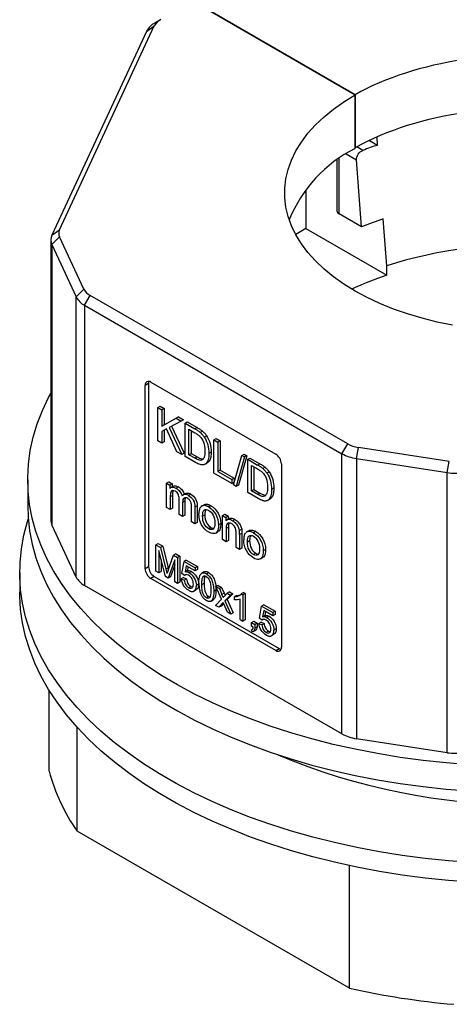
# Model space of a CAD drawing. Header units: millimetres. Extents: x 13 to 546, y 13 to 419.
# Tile 3 of 5: x 475 to 501, y 323 to 384. Entities that reach past the tile are written whole.
import ezdxf

# ---------------------------------------------------------------- set-up
doc = ezdxf.new("R2010")
doc.units = ezdxf.units.MM
doc.header["$LTSCALE"] = 2

msp = doc.modelspace()

# ---------------------------------------------------------------- linework, layer by layer
for p, q in [((495.578, 379.693), (485.728, 385.379)), ((485.728, 385.379), (495.578, 379.693)), ((477.17, 371.28), (483.066, 383.983)), ((482.583, 383.649), (483.066, 383.983)), ((483.454, 384.371), (483.1, 384.167)), ((482.583, 383.649), (476.687, 370.946)), ((495.578, 376.345), (495.578, 379.693)), ((495.578, 379.693), (495.578, 376.378)), ((496.476, 376.847), (496.978, 376.557)), ((496.978, 376.557), (496.942, 377.037)), ((495.024, 376.007), (495.67, 375.634)), ((496.058, 376.226), (495.688, 376.44)), ((494.438, 375.607), (494.438, 372.464)), ((494.584, 372.259), (494.584, 375.711)), ((495.978, 371.455), (495.67, 375.634)), ((492.502, 373.771), (492.502, 371.343)), ((495.978, 371.455), (494.584, 372.259)), ((497.544, 369.021), (497.324, 371.948)), ((476.687, 370.946), (477.17, 371.28)), ((492.502, 371.343), (491.875, 370.974)), ((492.502, 371.343), (497.544, 368.433)), ((476.619, 370.647), (476.619, 353.173)), ((476.687, 370.349), (477.17, 370.831)), ((476.687, 370.349), (478.202, 367.083)), ((476.687, 370.349), (476.687, 352.875)), ((478.685, 367.566), (477.17, 370.831)), ((497.544, 368.433), (497.544, 369.021)), ((478.202, 367.083), (478.685, 367.566)), ((478.202, 349.609), (478.202, 367.083)), ((478.72, 366.565), (479.074, 367.178)), ((495.113, 357.919), (479.074, 367.178)), ((478.72, 366.565), (494.759, 357.306)), ((478.72, 366.565), (478.72, 349.091)), ((482.85, 361.772), (490.629, 357.282)), ((482.709, 361.69), (482.497, 361.568)), ((482.497, 350.136), (482.497, 361.568)), ((482.709, 361.69), (482.709, 350.259)), ((483.298, 360.183), (483.44, 360.264)), ((483.298, 358.109), (483.298, 360.183)), ((483.298, 360.183), (483.536, 360.045)), ((483.44, 360.264), (483.678, 360.127)), ((483.678, 360.127), (483.536, 360.045)), ((483.536, 360.045), (483.536, 359.018)), ((483.678, 360.127), (483.678, 359.099)), ((483.536, 359.018), (484.429, 359.53)), ((483.678, 359.099), (484.57, 359.611)), ((484.751, 359.344), (483.998, 358.938)), ((484.57, 359.611), (484.429, 359.53)), ((484.429, 359.53), (484.751, 359.344)), ((484.57, 359.611), (484.892, 359.426)), ((484.892, 359.426), (484.751, 359.344)), ((484.982, 359.211), (485.123, 359.292)), ((485.123, 359.292), (485.742, 358.935)), ((483.678, 359.099), (483.536, 359.018)), ((483.831, 358.849), (483.536, 358.69)), ((483.536, 358.69), (483.536, 357.971)), ((483.678, 358.767), (483.678, 358.053)), ((484.47, 357.432), (483.831, 358.849)), ((483.998, 358.938), (484.784, 357.251)), ((484.141, 359.015), (484.925, 357.333)), ((484.982, 357.137), (484.982, 359.211)), ((484.982, 359.211), (485.601, 358.853)), ((485.22, 358.828), (485.598, 358.61)), ((485.22, 357.244), (485.22, 358.828)), ((485.362, 358.746), (485.362, 357.326)), ((485.742, 358.935), (485.601, 358.853)), ((486.063, 358.72), (485.921, 358.638)), ((483.536, 357.971), (483.298, 358.109)), ((483.678, 358.053), (483.536, 357.971)), ((486.325, 358.42), (486.184, 358.338)), ((486.785, 358.17), (486.926, 358.251)), ((486.785, 356.096), (486.785, 358.17)), ((486.785, 358.17), (487.023, 358.032)), ((486.926, 358.251), (487.165, 358.114)), ((487.165, 358.114), (487.023, 358.032)), ((487.023, 358.032), (487.023, 356.203)), ((487.165, 358.114), (487.165, 356.285)), ((484.784, 357.251), (484.47, 357.432)), ((494.759, 357.306), (495.113, 357.919)), ((495.656, 357.007), (495.785, 357.694)), ((501.442, 356.819), (495.785, 357.694)), ((484.925, 357.333), (484.784, 357.251)), ((485.631, 356.762), (484.982, 357.137)), ((485.22, 357.244), (485.362, 357.326)), ((485.604, 357.023), (485.22, 357.244)), ((485.362, 357.326), (485.745, 357.104)), ((485.745, 357.104), (485.604, 357.023)), ((486.609, 357.409), (486.467, 357.327)), ((487.996, 355.362), (488.517, 357.205)), ((488.695, 357.102), (488.174, 355.259)), ((488.836, 357.184), (488.316, 355.341)), ((488.517, 357.205), (488.658, 357.287)), ((488.517, 357.205), (488.695, 357.102)), ((488.658, 357.287), (488.836, 357.184)), ((488.836, 357.184), (488.695, 357.102)), ((488.886, 356.957), (489.028, 357.038)), ((488.886, 354.883), (488.886, 356.957)), ((488.886, 356.957), (489.505, 356.6)), ((489.028, 357.038), (489.646, 356.681)), ((494.759, 339.832), (494.759, 357.306)), ((495.656, 357.007), (501.312, 356.132)), ((495.656, 357.007), (495.656, 339.533)), ((501.312, 356.132), (501.442, 356.819)), ((486.22, 356.645), (486.361, 356.726)), ((487.165, 356.285), (487.023, 356.203)), ((487.023, 356.203), (487.907, 355.693)), ((487.165, 356.285), (488.049, 355.774)), ((489.124, 356.574), (489.502, 356.356)), ((489.124, 354.99), (489.124, 356.574)), ((489.266, 356.493), (489.266, 355.072)), ((489.646, 356.681), (489.505, 356.6)), ((489.967, 356.466), (489.825, 356.385)), ((490.982, 356.669), (490.982, 345.238)), ((475.185, 355.687), (475.185, 354.054)), ((487.907, 355.448), (486.785, 356.096)), ((488.049, 355.774), (487.907, 355.693)), ((487.907, 355.693), (487.907, 355.448)), ((488.049, 355.774), (488.049, 355.547)), ((490.23, 356.166), (490.088, 356.084)), ((501.312, 338.658), (501.312, 356.132)), ((483.838, 355.461), (483.98, 355.543)), ((483.838, 353.958), (483.838, 355.461)), ((483.838, 355.461), (484.035, 355.347)), ((483.98, 355.543), (484.177, 355.429)), ((484.177, 355.429), (484.035, 355.347)), ((484.035, 355.347), (484.035, 355.135)), ((484.242, 355.272), (484.101, 355.191)), ((484.177, 355.429), (484.177, 355.234)), ((484.571, 355.234), (484.43, 355.153)), ((488.043, 355.526), (487.907, 355.448)), ((488.174, 355.259), (487.996, 355.362)), ((488.316, 355.341), (488.174, 355.259)), ((489.124, 354.99), (489.266, 355.072)), ((489.508, 354.769), (489.124, 354.99)), ((489.266, 355.072), (489.649, 354.851)), ((490.513, 355.155), (490.372, 355.073)), ((484.2, 354.691), (484.059, 354.61)), ((484.059, 354.61), (484.059, 353.83)), ((484.2, 354.691), (484.2, 353.912)), ((484.612, 353.511), (484.612, 354.486)), ((485.018, 354.823), (484.876, 354.741)), ((485.342, 354.789), (485.2, 354.708)), ((489.535, 354.508), (488.886, 354.883)), ((489.649, 354.851), (489.508, 354.769)), ((490.124, 354.391), (490.265, 354.472)), ((484.059, 353.83), (483.838, 353.958)), ((484.2, 353.912), (484.059, 353.83)), ((484.974, 354.338), (484.832, 354.256)), ((484.832, 354.256), (484.832, 353.384)), ((484.974, 354.338), (484.974, 353.466)), ((485.382, 353.066), (485.382, 354.013)), ((485.744, 354.051), (485.603, 353.97)), ((485.603, 353.97), (485.603, 352.939)), ((485.744, 354.051), (485.744, 353.021)), ((486.041, 354.046), (485.99, 354.017)), ((485.993, 354.012), (486.048, 354.051)), ((486.048, 354.051), (486.189, 354.133)), ((486.597, 354.065), (486.456, 353.983)), ((484.832, 353.384), (484.612, 353.511)), ((484.974, 353.466), (484.832, 353.384)), ((486.074, 353.418), (486.215, 353.5)), ((487.324, 353.449), (487.465, 353.531)), ((487.324, 351.946), (487.324, 353.449)), ((487.324, 353.449), (487.522, 353.334)), ((487.465, 353.531), (487.664, 353.416)), ((487.664, 353.416), (487.522, 353.334)), ((487.522, 353.334), (487.522, 353.121)), ((487.733, 353.259), (487.592, 353.178)), ((487.664, 353.416), (487.664, 353.219)), ((488.077, 353.211), (487.936, 353.129)), ((478.202, 349.609), (476.687, 352.875)), ((485.603, 352.939), (485.382, 353.066)), ((485.744, 353.021), (485.603, 352.939)), ((486.597, 352.704), (486.456, 352.622)), ((487.206, 352.95), (487.065, 352.868)), ((487.685, 352.72), (487.544, 352.639)), ((487.544, 352.639), (487.544, 351.818)), ((487.685, 352.72), (487.685, 351.9)), ((488.51, 352.596), (488.368, 352.514)), ((488.838, 352.441), (488.979, 352.522)), ((488.925, 352.483), (488.979, 352.522)), ((486.893, 352.358), (487.034, 352.44)), ((487.544, 351.818), (487.324, 351.946)), ((487.685, 351.9), (487.544, 351.818)), ((488.16, 351.463), (488.16, 352.376)), ((488.522, 352.34), (488.38, 352.259)), ((488.38, 352.259), (488.38, 351.335)), ((488.522, 352.34), (488.522, 351.417)), ((488.831, 352.436), (488.78, 352.407)), ((488.783, 352.402), (488.838, 352.441)), ((488.864, 351.807), (489.005, 351.889)), ((489.387, 352.454), (489.246, 352.373)), ((483.169, 351.622), (483.31, 351.704)), ((483.169, 349.989), (483.169, 351.622)), ((483.169, 351.622), (483.45, 351.46)), ((483.31, 351.704), (483.591, 351.541)), ((483.758, 349.649), (483.349, 351.275)), ((483.349, 351.275), (483.349, 349.885)), ((483.591, 351.541), (483.45, 351.46)), ((483.45, 351.46), (483.785, 350.11)), ((483.591, 351.541), (483.927, 350.191)), ((488.38, 351.335), (488.16, 351.463)), ((488.522, 351.417), (488.38, 351.335)), ((489.996, 351.339), (489.855, 351.257)), ((483.49, 350.714), (483.49, 349.967)), ((484.339, 350.68), (483.926, 349.552)), ((483.928, 350.047), (484.268, 350.987)), ((484.409, 351.069), (484.268, 350.987)), ((484.268, 350.987), (484.519, 350.842)), ((484.339, 349.313), (484.339, 350.68)), ((484.409, 351.069), (484.661, 350.924)), ((484.661, 350.924), (484.519, 350.842)), ((484.519, 350.842), (484.519, 349.209)), ((484.661, 350.924), (484.661, 349.291)), ((485.059, 350.673), (484.918, 350.591)), ((485.059, 350.673), (485.762, 350.267)), ((489.387, 351.093), (489.246, 351.012)), ((489.683, 350.748), (489.824, 350.829)), ((482.709, 350.259), (482.497, 350.136)), ((483.927, 350.191), (483.785, 350.11)), ((484.339, 350.375), (484.068, 349.633)), ((484.781, 349.831), (484.918, 350.591)), ((484.918, 350.591), (485.621, 350.185)), ((485.057, 350.319), (484.981, 349.925)), ((485.621, 349.994), (485.057, 350.319)), ((485.17, 350.254), (485.122, 350.007)), ((485.762, 350.267), (485.621, 350.185)), ((485.621, 350.185), (485.621, 349.994)), ((485.762, 350.075), (485.621, 349.994)), ((485.762, 350.267), (485.762, 350.075)), ((474.685, 349.89), (474.685, 348.665)), ((483.063, 349.646), (482.85, 349.524)), ((490.629, 345.034), (482.85, 349.524)), ((483.063, 349.646), (490.841, 345.156)), ((483.349, 349.885), (483.169, 349.989)), ((483.49, 349.967), (483.349, 349.885)), ((483.926, 349.552), (483.758, 349.649)), ((484.068, 349.633), (483.926, 349.552)), ((484.891, 349.586), (484.75, 349.504)), ((484.75, 349.504), (484.932, 349.417)), ((484.944, 349.712), (484.781, 349.831)), ((484.891, 349.586), (485.073, 349.498)), ((484.932, 349.417), (485.073, 349.498)), ((485.022, 349.757), (484.944, 349.712)), ((485.122, 350.007), (484.981, 349.925)), ((485.389, 349.954), (485.248, 349.873)), ((486.16, 349.933), (486.018, 349.851)), ((486.175, 349.677), (486.117, 349.644)), ((486.31, 349.815), (486.451, 349.897)), ((494.759, 339.832), (478.72, 349.091)), ((484.519, 349.209), (484.339, 349.313)), ((484.661, 349.291), (484.519, 349.209)), ((485.345, 349.033), (485.204, 348.951)), ((485.523, 348.735), (485.664, 348.817)), ((485.717, 348.852), (485.576, 348.77)), ((485.717, 348.852), (485.663, 348.82)), ((485.829, 349.172), (485.688, 349.09)), ((486.027, 349.144), (486.169, 349.226)), ((487.048, 349.096), (486.907, 349.015)), ((487.254, 348.243), (486.907, 349.015)), ((486.907, 349.015), (487.122, 348.89)), ((487.048, 349.096), (487.264, 348.972)), ((487.264, 348.972), (487.122, 348.89)), ((487.122, 348.89), (487.282, 348.521)), ((487.264, 348.972), (487.423, 348.602)), ((486.451, 348.394), (486.31, 348.313)), ((486.911, 348.797), (486.77, 348.715)), ((486.879, 347.847), (487.254, 348.243)), ((487.423, 348.602), (487.282, 348.521)), ((487.423, 348.602), (487.476, 348.477)), ((487.432, 348.43), (487.604, 348.612)), ((487.813, 348.491), (487.466, 348.124)), ((487.608, 348.206), (487.466, 348.124)), ((487.746, 348.694), (487.604, 348.612)), ((487.604, 348.612), (487.813, 348.491)), ((487.955, 348.573), (487.608, 348.206)), ((487.608, 348.206), (487.979, 347.375)), ((487.746, 348.694), (487.955, 348.573)), ((487.955, 348.573), (487.813, 348.491)), ((488.209, 348.472), (488.068, 348.391)), ((488.068, 348.196), (488.068, 348.391)), ((488.209, 348.472), (488.424, 348.506)), ((488.415, 346.96), (488.415, 348.238)), ((488.618, 348.646), (488.476, 348.564)), ((488.476, 348.564), (488.588, 348.5)), ((488.73, 348.581), (488.588, 348.5)), ((488.588, 348.5), (488.588, 346.86)), ((488.618, 348.646), (488.73, 348.581)), ((488.73, 348.581), (488.73, 346.942)), ((486.6, 348.113), (486.742, 348.195)), ((487.089, 347.726), (486.879, 347.847)), ((487.364, 348.023), (487.089, 347.726)), ((487.23, 347.807), (487.089, 347.726)), ((487.384, 347.974), (487.23, 347.807)), ((487.413, 347.904), (487.364, 348.023)), ((487.625, 347.417), (487.413, 347.904)), ((487.466, 348.124), (487.838, 347.293)), ((489.613, 347.041), (489.75, 347.801)), ((489.892, 347.883), (489.75, 347.801)), ((489.75, 347.801), (490.453, 347.396)), ((489.892, 347.883), (490.594, 347.477)), ((487.838, 347.293), (487.625, 347.417)), ((487.979, 347.375), (487.838, 347.293)), ((489.776, 346.923), (489.613, 347.041)), ((489.889, 347.529), (489.813, 347.135)), ((489.954, 347.217), (489.813, 347.135)), ((490.453, 347.204), (489.889, 347.529)), ((490.002, 347.464), (489.954, 347.217)), ((490.222, 347.165), (490.08, 347.083)), ((490.594, 347.477), (490.453, 347.396)), ((490.453, 347.396), (490.453, 347.204)), ((490.594, 347.286), (490.453, 347.204)), ((490.594, 347.477), (490.594, 347.286)), ((488.415, 346.96), (488.588, 346.86)), ((488.73, 346.942), (488.588, 346.86)), ((489.203, 346.369), (489.115, 346.318)), ((489.127, 346.777), (489.269, 346.859)), ((489.127, 346.549), (489.127, 346.777)), ((489.127, 346.777), (489.324, 346.663)), ((489.225, 346.492), (489.127, 346.549)), ((489.269, 346.859), (489.466, 346.745)), ((489.466, 346.745), (489.324, 346.663)), ((489.324, 346.663), (489.324, 346.435)), ((489.466, 346.517), (489.324, 346.435)), ((489.466, 346.745), (489.466, 346.517)), ((489.724, 346.796), (489.582, 346.715)), ((489.582, 346.715), (489.764, 346.627)), ((489.724, 346.796), (489.906, 346.709)), ((489.764, 346.627), (489.906, 346.709)), ((489.854, 346.967), (489.776, 346.923)), ((490.661, 346.382), (490.52, 346.3)), ((489.164, 346.204), (489.115, 346.318)), ((489.248, 346.219), (489.389, 346.301)), ((490.177, 346.243), (490.036, 346.161)), ((490.355, 345.945), (490.497, 346.027)), ((490.549, 346.062), (490.408, 345.98)), ((490.549, 346.062), (490.495, 346.03)), ((490.629, 345.034), (490.841, 345.156)), ((476.519, 337.515), (476.519, 342.551)), ((478.262, 333.76), (478.262, 340.249)), ((501.312, 338.658), (495.656, 339.533)), ((495.217, 323.972), (478.262, 333.76)), ((495.217, 323.972), (495.217, 331.618))]:
    msp.add_line(p, q)
at = {"flags": 128}
for points in [[(501.647, 365.316), (500.682, 365.514), (499.743, 365.75), (498.833, 366.022), (497.958, 366.329), (497.121, 366.67), (496.327, 367.043), (495.578, 367.447), (494.879, 367.879), (494.233, 368.337), (493.642, 368.82), (493.11, 369.326), (492.639, 369.851), (492.231, 370.393), (491.888, 370.95), (491.611, 371.519), (491.403, 372.098), (491.264, 372.684), (491.194, 373.274), (491.194, 373.865), (491.264, 374.455), (491.403, 375.041), (491.611, 375.62), (491.888, 376.189), (492.231, 376.746), (492.639, 377.289), (493.11, 377.814), (493.642, 378.319), (494.233, 378.802), (494.879, 379.261), (495.578, 379.693)], [(482.73, 361.817), (482.716, 361.766), (482.709, 361.69)], [(502.698, 337.905), (501.246, 338.02), (499.805, 338.175), (498.379, 338.368), (496.97, 338.6), (495.582, 338.871), (494.217, 339.179), (492.879, 339.524), (491.571, 339.905), (490.295, 340.321), (489.055, 340.772), (487.854, 341.256), (486.693, 341.772), (485.576, 342.319), (484.504, 342.896), (483.482, 343.502), (482.51, 344.135), (481.59, 344.794), (480.726, 345.477), (479.919, 346.183), (479.17, 346.91), (478.482, 347.656), (477.855, 348.421), (477.292, 349.202), (476.794, 349.997), (476.361, 350.805), (475.994, 351.624), (475.696, 352.453), (475.465, 353.288), (475.303, 354.129), (475.21, 354.973), (475.186, 355.818), (475.231, 356.664), (475.346, 357.507), (475.529, 358.346), (475.781, 359.18), (476.101, 360.005), (476.488, 360.821), (476.619, 361.067)], [(475.185, 354.054), (475.21, 353.34), (475.303, 352.495), (475.465, 351.655), (475.696, 350.819), (475.994, 349.991), (476.361, 349.172), (476.794, 348.364), (477.292, 347.569), (477.855, 346.788), (478.482, 346.023), (479.17, 345.277), (479.919, 344.549), (480.726, 343.844), (481.59, 343.16), (482.51, 342.502), (483.482, 341.869), (484.504, 341.263), (485.576, 340.686), (486.693, 340.139), (487.854, 339.623), (489.055, 339.139), (490.295, 338.688), (491.571, 338.272), (492.879, 337.891), (494.217, 337.546), (495.582, 337.238), (496.97, 336.967), (498.379, 336.735), (499.805, 336.541), (501.246, 336.387), (502.698, 336.272)], [(502.868, 331.807), (501.403, 331.916), (499.949, 332.065), (498.509, 332.254), (497.085, 332.481), (495.682, 332.746), (494.301, 333.049), (492.947, 333.389), (491.622, 333.766), (490.329, 334.177), (489.07, 334.624), (487.849, 335.104), (486.669, 335.616), (485.532, 336.16), (484.439, 336.734), (483.395, 337.337), (482.401, 337.967), (481.459, 338.624), (480.571, 339.305), (479.74, 340.01), (478.967, 340.736), (478.254, 341.483), (477.602, 342.248), (477.013, 343.03), (476.488, 343.827), (476.028, 344.637), (475.635, 345.459), (475.308, 346.29), (475.05, 347.13), (474.86, 347.975), (474.739, 348.825), (474.687, 349.677), (474.704, 350.529), (474.791, 351.38), (474.947, 352.228), (475.171, 353.071), (475.219, 353.223)], [(502.868, 330.582), (501.403, 330.691), (499.949, 330.84), (498.509, 331.029), (497.085, 331.256), (495.682, 331.521), (494.301, 331.824), (492.947, 332.164), (491.622, 332.541), (490.329, 332.953), (489.07, 333.399), (487.849, 333.879), (486.669, 334.391), (485.532, 334.935), (484.439, 335.509), (483.395, 336.112), (482.401, 336.742), (481.459, 337.399), (480.571, 338.08), (479.74, 338.785), (478.967, 339.511), (478.254, 340.258), (477.602, 341.023), (477.013, 341.805), (476.488, 342.602), (476.028, 343.412), (475.635, 344.234), (475.308, 345.065), (475.05, 345.905), (474.86, 346.75), (474.739, 347.6), (474.687, 348.452), (474.685, 348.665)], [(490.841, 345.156), (490.91, 345.124), (490.961, 345.111)]]:
    msp.add_lwpolyline(points, dxfattribs=at)
for centre, radius, start, end in [((483.674, 383.075), 1.233, 117.74229, 152.26226), ((483.892, 383.547), 0.934, 116.6655, 152.17939), ((504.38, 354.56), 23.209, 108.5986, 111.01115), ((499.446, 368.648), 8.614, 116.67977, 157.85193), ((494.688, 372.489), 0.251, 185.6948, 245.62534), ((504.359, 350.681), 22.401, 108.304, 111.96996), ((477.312, 370.647), 0.693, 154.44278, 205.55722), ((477.638, 371.056), 0.52, 154.44278, 205.55722), ((506.113, 342.466), 27.903, 65.7882, 107.88601), ((479.501, 367.993), 0.92, 207.65112, 242.35509), ((479.29, 367.652), 1.227, 207.65112, 242.35509), ((482.712, 361.603), 0.218, 50.79671, 189.21404), ((496.056, 359.628), 1.953, 241.11116, 262.02267), ((490.215, 356.635), 0.768, 2.60548, 57.39452), ((496.017, 359.586), 2.604, 241.11116, 262.02267), ((501.83, 359.512), 3.419, 261.29091, 278.70909), ((477.326, 353.177), 0.707, 180.3286, 205.365), ((483.265, 350.171), 0.768, 182.60548, 237.39452), ((483.477, 350.294), 0.768, 182.60548, 237.39452), ((479.29, 350.178), 1.227, 207.65112, 242.35509), ((490.767, 345.203), 0.218, 230.79671, 9.21404), ((496.017, 342.112), 2.604, 241.11116, 262.02267), ((506.185, 375.054), 39.645, 247.11958, 292.88042), ((501.83, 342.038), 3.419, 261.29091, 278.70909), ((488.228, 340.668), 12.127, 195.07146, 214.72547), ((505.852, 371.196), 48.407, 257.30906, 265.10486)]:
    msp.add_arc(centre, radius, start, end)
for centre, major_axis, ratio, start_param, end_param in [((506.185, 373.57), (15, -0.112), 0.572227, 5.502074, 8.643667), ((506.185, 370.255), (15, -0.112), 0.572227, 0.198587, 2.360482), ((506.185, 359.615), (17.5, 0.133), 0.582304, 2.08281, 2.232726)]:
    msp.add_ellipse(centre, major_axis=major_axis, ratio=ratio, start_param=start_param, end_param=end_param)
for points, knots in [([(495.67, 375.634), (495.662, 375.746), (495.699, 375.876), (495.843, 376.095), (495.948, 376.184), (496.058, 376.226)], [0, 0, 0, 0, 0.5, 0.5, 1, 1, 1, 1]), ([(485.921, 358.638), (485.901, 358.655), (485.856, 358.691), (485.782, 358.742), (485.695, 358.798), (485.634, 358.834), (485.601, 358.853)], [0, 0, 0, 0, 0.1945657, 0.425544, 0.6938323, 1, 1, 1, 1]), ([(485.742, 358.935), (485.804, 358.899), (485.912, 358.836), (486.017, 358.755), (486.063, 358.72)], [0, 0, 0, 0, 0.57457, 1, 1, 1, 1]), ([(486.063, 358.72), (486.088, 358.698), (486.137, 358.655), (486.206, 358.582), (486.269, 358.504), (486.307, 358.448), (486.325, 358.42)], [0, 0, 0, 0, 0.262177, 0.5138005, 0.7584462, 1, 1, 1, 1]), ([(485.598, 358.61), (485.631, 358.591), (485.692, 358.555), (485.776, 358.498), (485.846, 358.446), (485.886, 358.408), (485.905, 358.39)], [0, 0, 0, 0, 0.316693, 0.587887, 0.814901, 1, 1, 1, 1]), ([(485.905, 358.39), (485.993, 358.3), (486.068, 358.179), (486.192, 357.875), (486.222, 357.69), (486.222, 357.473)], [0, 0, 0, 0, 1, 1, 2, 2, 2, 2]), ([(486.184, 358.338), (486.169, 358.36), (486.139, 358.405), (486.09, 358.469), (486.037, 358.529), (485.981, 358.586), (485.941, 358.621), (485.921, 358.638)], [0, 0, 0, 0, 0.19313, 0.387727, 0.585815, 0.789315, 1, 1, 1, 1]), ([(486.184, 358.338), (486.279, 358.192), (486.35, 358.033), (486.444, 357.691), (486.467, 357.513), (486.467, 357.327)], [-2, -2, -2, -2, -1, -1, 0, 0, 0, 0]), ([(486.325, 358.42), (486.42, 358.273), (486.491, 358.115), (486.585, 357.773), (486.609, 357.594), (486.609, 357.409)], [-2, -2, -2, -2, -1, -1, 0, 0, 0, 0]), ([(486.222, 357.473), (486.222, 357.316), (486.207, 357.192), (486.144, 357.009), (486.1, 356.947), (486.043, 356.915)], [0, 0, 0, 0, 1, 1, 2, 2, 2, 2]), ([(486.043, 356.915), (486.004, 356.891), (485.95, 356.886), (485.815, 356.913), (485.722, 356.954), (485.604, 357.023)], [0, 0, 0, 0, 1, 1, 2, 2, 2, 2]), ([(486.467, 357.327), (486.467, 357.17), (486.451, 357.04), (486.388, 356.833), (486.347, 356.756), (486.247, 356.655), (486.193, 356.623), (486.074, 356.6), (486.003, 356.607), (485.836, 356.656), (485.74, 356.699), (485.631, 356.762)], [-5, -5, -5, -5, -4, -4, -3, -3, -2, -2, -1, -1, 0, 0, 0, 0]), ([(485.745, 357.104), (485.792, 357.077), (485.912, 357.008), (486.026, 356.987), (486.095, 356.975)], [0, 0, 0, 0, 0.395302, 1, 1, 1, 1]), ([(486.609, 357.409), (486.604, 357.302), (486.594, 357.089), (486.511, 356.846), (486.404, 356.763), (486.36, 356.728)], [0, 0, 0, 0, 0.366993, 0.735732, 1, 1, 1, 1]), ([(489.502, 356.356), (489.535, 356.337), (489.596, 356.301), (489.68, 356.244), (489.75, 356.192), (489.791, 356.154), (489.809, 356.136)], [0, 0, 0, 0, 0.316693, 0.587887, 0.814901, 1, 1, 1, 1]), ([(489.825, 356.385), (489.805, 356.401), (489.76, 356.437), (489.686, 356.489), (489.6, 356.544), (489.538, 356.58), (489.505, 356.6)], [0, 0, 0, 0, 0.1945657, 0.425544, 0.6938323, 1, 1, 1, 1]), ([(489.646, 356.681), (489.708, 356.645), (489.816, 356.583), (489.922, 356.501), (489.967, 356.466)], [0, 0, 0, 0, 0.57457, 1, 1, 1, 1]), ([(490.088, 356.084), (490.073, 356.107), (490.044, 356.152), (489.994, 356.215), (489.942, 356.275), (489.885, 356.333), (489.845, 356.367), (489.825, 356.385)], [0, 0, 0, 0, 0.19313, 0.387727, 0.585815, 0.789315, 1, 1, 1, 1]), ([(489.967, 356.466), (489.992, 356.444), (490.041, 356.401), (490.11, 356.328), (490.174, 356.25), (490.211, 356.194), (490.23, 356.166)], [0, 0, 0, 0, 0.262177, 0.5138, 0.758446, 1, 1, 1, 1]), ([(489.809, 356.136), (489.897, 356.046), (489.973, 355.925), (490.096, 355.621), (490.127, 355.437), (490.127, 355.22)], [0, 0, 0, 0, 1, 1, 2, 2, 2, 2]), ([(490.088, 356.084), (490.183, 355.938), (490.254, 355.779), (490.348, 355.437), (490.372, 355.259), (490.372, 355.073)], [-2, -2, -2, -2, -1, -1, 0, 0, 0, 0]), ([(490.23, 356.166), (490.325, 356.019), (490.396, 355.861), (490.49, 355.519), (490.513, 355.34), (490.513, 355.155)], [-2, -2, -2, -2, -1, -1, 0, 0, 0, 0]), ([(484.035, 355.135), (484.077, 355.185), (484.131, 355.213), (484.266, 355.225), (484.343, 355.203), (484.43, 355.153)], [-2, -2, -2, -2, -1, -1, 0, 0, 0, 0]), ([(484.38, 354.96), (484.318, 354.996), (484.261, 355.01), (484.156, 354.995), (484.118, 354.961), (484.071, 354.844), (484.059, 354.747), (484.059, 354.61)], [-3, -3, -3, -3, -2, -2, -1, -1, 0, 0, 0, 0]), ([(484.247, 354.999), (484.235, 354.971), (484.2, 354.884), (484.2, 354.768), (484.2, 354.691)], [0, 0, 0, 0, 0.3327437, 1, 1, 1, 1]), ([(484.246, 355.267), (484.254, 355.274), (484.296, 355.307), (484.408, 355.31), (484.516, 355.26), (484.571, 355.234)], [0, 0, 0, 0, 0.108667, 0.539462, 1, 1, 1, 1]), ([(484.612, 354.486), (484.612, 354.6), (484.594, 354.696), (484.522, 354.85), (484.463, 354.912), (484.38, 354.96)], [-2, -2, -2, -2, -1, -1, 0, 0, 0, 0]), ([(484.43, 355.153), (484.526, 355.097), (484.606, 355.028), (484.729, 354.864), (484.772, 354.774), (484.798, 354.676)], [-2, -2, -2, -2, -1, -1, 0, 0, 0, 0]), ([(484.571, 355.234), (484.668, 355.179), (484.747, 355.11), (484.87, 354.946), (484.914, 354.856), (484.939, 354.758)], [-2, -2, -2, -2, -1, -1, 0, 0, 0, 0]), ([(490.372, 355.073), (490.372, 354.916), (490.356, 354.786), (490.292, 354.58), (490.251, 354.503), (490.151, 354.401), (490.097, 354.37), (489.978, 354.346), (489.907, 354.353), (489.74, 354.402), (489.644, 354.445), (489.535, 354.508)], [-5, -5, -5, -5, -4, -4, -3, -3, -2, -2, -1, -1, 0, 0, 0, 0]), ([(490.127, 355.22), (490.127, 355.063), (490.111, 354.938), (490.048, 354.755), (490.004, 354.693), (489.947, 354.661)], [0, 0, 0, 0, 1, 1, 2, 2, 2, 2]), ([(490.513, 355.155), (490.508, 355.049), (490.498, 354.835), (490.415, 354.592), (490.308, 354.509), (490.264, 354.475)], [0, 0, 0, 0, 0.366993, 0.735732, 1, 1, 1, 1]), ([(485.2, 354.708), (485.18, 354.719), (485.14, 354.74), (485.082, 354.761), (485.027, 354.772), (484.975, 354.773), (484.926, 354.764), (484.88, 354.745), (484.836, 354.716), (484.811, 354.69), (484.798, 354.676)], [0, 0, 0, 0, 0.125363, 0.246535, 0.365527, 0.484457, 0.60545, 0.730524, 0.861508, 1, 1, 1, 1]), ([(485.151, 354.515), (485.059, 354.568), (484.983, 354.577), (484.862, 354.507), (484.832, 354.411), (484.832, 354.256)], [-2, -2, -2, -2, -1, -1, 0, 0, 0, 0]), ([(485.011, 354.558), (484.998, 354.522), (484.975, 354.456), (484.974, 354.374), (484.974, 354.338)], [0, 0, 0, 0, 0.560499, 1, 1, 1, 1]), ([(485.018, 354.822), (485.02, 354.823), (485.046, 354.845), (485.115, 354.857), (485.224, 354.849), (485.302, 354.81), (485.342, 354.789)], [0, 0, 0, 0, 0.018606, 0.349204, 0.668767, 1, 1, 1, 1]), ([(485.382, 354.013), (485.382, 354.114), (485.375, 354.191), (485.346, 354.298), (485.32, 354.349), (485.245, 354.447), (485.201, 354.486), (485.151, 354.515)], [-3, -3, -3, -3, -2, -2, -1, -1, 0, 0, 0, 0]), ([(485.2, 354.708), (485.329, 354.634), (485.428, 354.535), (485.568, 354.289), (485.603, 354.141), (485.603, 353.97)], [-2, -2, -2, -2, -1, -1, 0, 0, 0, 0]), ([(485.342, 354.789), (485.471, 354.715), (485.57, 354.617), (485.709, 354.37), (485.744, 354.223), (485.744, 354.051)], [-2, -2, -2, -2, -1, -1, 0, 0, 0, 0]), ([(489.947, 354.661), (489.908, 354.637), (489.855, 354.632), (489.72, 354.659), (489.626, 354.7), (489.508, 354.769)], [0, 0, 0, 0, 1, 1, 2, 2, 2, 2]), ([(489.649, 354.851), (489.697, 354.823), (489.817, 354.754), (489.931, 354.733), (490, 354.721)], [0, 0, 0, 0, 0.395302, 1, 1, 1, 1]), ([(485.96, 353.988), (485.949, 353.975), (485.928, 353.949), (485.903, 353.901), (485.882, 353.846), (485.866, 353.783), (485.855, 353.713), (485.848, 353.635), (485.847, 353.579), (485.847, 353.551)], [0, 0, 0, 0, 0.1265743, 0.2565922, 0.3913824, 0.5321389, 0.6799109, 0.8356058, 1, 1, 1, 1]), ([(486.456, 353.983), (486.43, 353.997), (486.378, 354.025), (486.304, 354.054), (486.233, 354.072), (486.167, 354.077), (486.104, 354.071), (486.067, 354.058), (486.048, 354.051)], [0, 0, 0, 0, 0.1770592, 0.3468179, 0.511505, 0.6735588, 0.8355369, 1, 1, 1, 1]), ([(486.074, 353.418), (486.074, 353.611), (486.11, 353.734), (486.255, 353.841), (486.346, 353.836), (486.456, 353.773)], [0, 0, 0, 0, 1, 1, 2, 2, 2, 2]), ([(486.189, 354.133), (486.205, 354.139), (486.237, 354.15), (486.29, 354.158), (486.346, 354.157), (486.404, 354.147), (486.466, 354.128), (486.531, 354.101), (486.575, 354.077), (486.597, 354.065)], [0, 0, 0, 0, 0.1411803, 0.2802702, 0.4188745, 0.5586145, 0.701073, 0.8477446, 1, 1, 1, 1]), ([(486.282, 353.819), (486.263, 353.781), (486.219, 353.692), (486.217, 353.569), (486.215, 353.5)], [0, 0, 0, 0, 0.434349, 1, 1, 1, 1]), ([(486.456, 353.983), (486.635, 353.88), (486.781, 353.728), (487.008, 353.326), (487.065, 353.106), (487.065, 352.868)], [-2, -2, -2, -2, -1, -1, 0, 0, 0, 0]), ([(486.456, 353.773), (486.564, 353.71), (486.655, 353.61), (486.801, 353.334), (486.838, 353.172), (486.838, 352.987)], [0, 0, 0, 0, 1, 1, 2, 2, 2, 2]), ([(486.597, 354.065), (486.776, 353.962), (486.922, 353.809), (487.15, 353.407), (487.206, 353.188), (487.206, 352.95)], [-2, -2, -2, -2, -1, -1, 0, 0, 0, 0]), ([(486.456, 352.413), (486.274, 352.518), (486.127, 352.671), (485.903, 353.07), (485.847, 353.297), (485.847, 353.551)], [-2, -2, -2, -2, -1, -1, 0, 0, 0, 0]), ([(486.456, 352.622), (486.346, 352.685), (486.255, 352.786), (486.11, 353.061), (486.074, 353.226), (486.074, 353.418)], [0, 0, 0, 0, 1, 1, 2, 2, 2, 2]), ([(486.215, 353.5), (486.215, 353.308), (486.251, 353.143), (486.397, 352.867), (486.488, 352.767), (486.597, 352.704)], [0, 0, 0, 0, 1, 1, 2, 2, 2, 2]), ([(487.936, 353.129), (487.914, 353.141), (487.871, 353.164), (487.809, 353.188), (487.751, 353.202), (487.697, 353.206), (487.647, 353.2), (487.601, 353.184), (487.558, 353.158), (487.534, 353.134), (487.522, 353.121)], [0, 0, 0, 0, 0.1348167, 0.2630268, 0.3863484, 0.5067085, 0.6261779, 0.7468732, 0.8708481, 1, 1, 1, 1]), ([(487.735, 353.258), (487.737, 353.26), (487.765, 353.282), (487.838, 353.291), (487.952, 353.275), (488.034, 353.233), (488.077, 353.211)], [0, 0, 0, 0, 0.035988, 0.34589, 0.660369, 1, 1, 1, 1]), ([(487.936, 353.129), (488.014, 353.084), (488.086, 353.026), (488.218, 352.884), (488.267, 352.813), (488.333, 352.67), (488.355, 352.594), (488.368, 352.514)], [-3, -3, -3, -3, -2, -2, -1, -1, 0, 0, 0, 0]), ([(488.077, 353.211), (488.155, 353.165), (488.228, 353.107), (488.359, 352.966), (488.408, 352.895), (488.474, 352.752), (488.497, 352.676), (488.51, 352.596)], [-3, -3, -3, -3, -2, -2, -1, -1, 0, 0, 0, 0]), ([(486.838, 352.987), (486.838, 352.789), (486.801, 352.664), (486.656, 352.555), (486.565, 352.559), (486.456, 352.622)], [0, 0, 0, 0, 1, 1, 2, 2, 2, 2]), ([(487.065, 352.868), (487.065, 352.675), (487.04, 352.538), (486.939, 352.373), (486.866, 352.329), (486.675, 352.318), (486.57, 352.348), (486.456, 352.413)], [-3, -3, -3, -3, -2, -2, -1, -1, 0, 0, 0, 0]), ([(486.597, 352.704), (486.642, 352.68), (486.704, 352.647), (486.754, 352.657), (486.767, 352.66)], [0, 0, 0, 0, 0.733289, 1, 1, 1, 1]), ([(487.206, 352.95), (487.202, 352.843), (487.195, 352.666), (487.123, 352.496), (487.053, 352.462), (487.029, 352.45)], [0, 0, 0, 0, 0.501132, 0.82436, 1, 1, 1, 1]), ([(487.889, 352.934), (487.795, 352.989), (487.714, 353.001), (487.578, 352.941), (487.544, 352.831), (487.544, 352.639)], [-2, -2, -2, -2, -1, -1, 0, 0, 0, 0]), ([(487.728, 352.981), (487.716, 352.952), (487.687, 352.878), (487.686, 352.78), (487.685, 352.72)], [0, 0, 0, 0, 0.391528, 1, 1, 1, 1]), ([(488.16, 352.376), (488.16, 352.48), (488.151, 352.562), (488.117, 352.685), (488.086, 352.744), (488, 352.855), (487.948, 352.9), (487.889, 352.934)], [-3, -3, -3, -3, -2, -2, -1, -1, 0, 0, 0, 0]), ([(488.38, 352.259), (488.38, 352.294), (488.38, 352.358), (488.377, 352.442), (488.371, 352.493), (488.368, 352.514)], [0, 0, 0, 0, 0.427056, 0.760034, 1, 1, 1, 1]), ([(488.51, 352.596), (488.512, 352.58), (488.516, 352.545), (488.519, 352.488), (488.522, 352.418), (488.522, 352.368), (488.522, 352.34)], [0, 0, 0, 0, 0.171347, 0.39477, 0.670881, 1, 1, 1, 1]), ([(488.979, 352.522), (488.995, 352.528), (489.027, 352.54), (489.08, 352.547), (489.136, 352.546), (489.194, 352.536), (489.256, 352.518), (489.32, 352.491), (489.365, 352.467), (489.387, 352.454)], [0, 0, 0, 0, 0.14118, 0.28027, 0.418875, 0.558615, 0.701073, 0.847745, 1, 1, 1, 1]), ([(488.75, 352.378), (488.739, 352.365), (488.718, 352.339), (488.693, 352.291), (488.672, 352.236), (488.656, 352.173), (488.645, 352.102), (488.638, 352.025), (488.637, 351.969), (488.636, 351.94)], [0, 0, 0, 0, 0.126574, 0.256592, 0.391382, 0.532139, 0.679911, 0.835606, 1, 1, 1, 1]), ([(489.246, 350.803), (489.064, 350.908), (488.917, 351.06), (488.693, 351.459), (488.636, 351.686), (488.636, 351.94)], [-2, -2, -2, -2, -1, -1, 0, 0, 0, 0]), ([(489.246, 352.373), (489.219, 352.387), (489.168, 352.415), (489.094, 352.443), (489.023, 352.461), (488.957, 352.466), (488.894, 352.461), (488.857, 352.447), (488.838, 352.441)], [0, 0, 0, 0, 0.177059, 0.346818, 0.511505, 0.673559, 0.835537, 1, 1, 1, 1]), ([(488.864, 351.807), (488.864, 352), (488.9, 352.123), (489.045, 352.23), (489.136, 352.226), (489.246, 352.162)], [0, 0, 0, 0, 1, 1, 2, 2, 2, 2]), ([(489.072, 352.208), (489.053, 352.17), (489.009, 352.082), (489.007, 351.959), (489.005, 351.889)], [0, 0, 0, 0, 0.434349, 1, 1, 1, 1]), ([(489.005, 351.889), (489.005, 351.697), (489.041, 351.532), (489.186, 351.257), (489.278, 351.156), (489.387, 351.093)], [0, 0, 0, 0, 1, 1, 2, 2, 2, 2]), ([(489.246, 352.373), (489.425, 352.269), (489.571, 352.117), (489.798, 351.715), (489.855, 351.496), (489.855, 351.257)], [-2, -2, -2, -2, -1, -1, 0, 0, 0, 0]), ([(489.246, 352.162), (489.354, 352.1), (489.445, 351.999), (489.591, 351.723), (489.628, 351.561), (489.628, 351.376)], [0, 0, 0, 0, 1, 1, 2, 2, 2, 2]), ([(489.387, 352.454), (489.566, 352.351), (489.712, 352.199), (489.939, 351.797), (489.996, 351.577), (489.996, 351.339)], [-2, -2, -2, -2, -1, -1, 0, 0, 0, 0]), ([(489.246, 351.012), (489.136, 351.075), (489.045, 351.175), (488.9, 351.451), (488.864, 351.616), (488.864, 351.807)], [0, 0, 0, 0, 1, 1, 2, 2, 2, 2]), ([(489.628, 351.376), (489.628, 351.179), (489.591, 351.053), (489.446, 350.944), (489.355, 350.948), (489.246, 351.012)], [0, 0, 0, 0, 1, 1, 2, 2, 2, 2]), ([(489.996, 351.339), (489.992, 351.232), (489.985, 351.056), (489.913, 350.886), (489.843, 350.851), (489.819, 350.839)], [0, 0, 0, 0, 0.501132, 0.82436, 1, 1, 1, 1]), ([(489.855, 351.257), (489.855, 351.065), (489.83, 350.927), (489.729, 350.763), (489.656, 350.719), (489.465, 350.707), (489.36, 350.737), (489.246, 350.803)], [-3, -3, -3, -3, -2, -2, -1, -1, 0, 0, 0, 0]), ([(489.387, 351.093), (489.432, 351.069), (489.494, 351.037), (489.543, 351.047), (489.557, 351.05)], [0, 0, 0, 0, 0.733289, 1, 1, 1, 1]), ([(483.928, 350.047), (483.913, 350.005), (483.887, 349.933), (483.863, 349.86), (483.853, 349.829)], [0, 0, 0, 0, 0.582139, 1, 1, 1, 1]), ([(485.205, 348.786), (485.076, 348.86), (484.971, 348.963), (484.808, 349.223), (484.761, 349.36), (484.75, 349.504)], [-2, -2, -2, -2, -1, -1, 0, 0, 0, 0]), ([(485.202, 349.723), (485.145, 349.755), (485.095, 349.77), (485.005, 349.762), (484.97, 349.745), (484.944, 349.712)], [-2, -2, -2, -2, -1, -1, 0, 0, 0, 0]), ([(485.248, 349.873), (485.229, 349.883), (485.192, 349.903), (485.137, 349.921), (485.083, 349.932), (485.031, 349.934), (484.997, 349.928), (484.981, 349.925)], [0, 0, 0, 0, 0.194633, 0.38883, 0.585788, 0.788573, 1, 1, 1, 1]), ([(485.073, 349.498), (485.087, 349.387), (485.118, 349.292), (485.216, 349.133), (485.275, 349.073), (485.345, 349.033)], [-2, -2, -2, -2, -1, -1, 0, 0, 0, 0]), ([(485.122, 350.007), (485.139, 350.01), (485.172, 350.015), (485.225, 350.014), (485.279, 350.003), (485.334, 349.984), (485.371, 349.964), (485.389, 349.954)], [0, 0, 0, 0, 0.211427, 0.414212, 0.61117, 0.805367, 1, 1, 1, 1]), ([(485.503, 349.178), (485.503, 349.292), (485.476, 349.399), (485.365, 349.595), (485.292, 349.671), (485.202, 349.723)], [-2, -2, -2, -2, -1, -1, 0, 0, 0, 0]), ([(485.248, 349.873), (485.371, 349.801), (485.476, 349.692), (485.645, 349.396), (485.688, 349.245), (485.688, 349.09)], [-2, -2, -2, -2, -1, -1, 0, 0, 0, 0]), ([(485.389, 349.954), (485.513, 349.883), (485.617, 349.774), (485.787, 349.478), (485.829, 349.327), (485.829, 349.172)], [-2, -2, -2, -2, -1, -1, 0, 0, 0, 0]), ([(485.848, 349.247), (485.848, 349.441), (485.865, 349.586), (485.934, 349.782), (485.986, 349.843), (486.121, 349.892), (486.206, 349.875), (486.31, 349.815)], [-3, -3, -3, -3, -2, -2, -1, -1, 0, 0, 0, 0]), ([(486.027, 349.144), (486.028, 349.194), (486.029, 349.287), (486.039, 349.412), (486.057, 349.513), (486.08, 349.592), (486.105, 349.628), (486.117, 349.644)], [0, 0, 0, 0, 0.265534, 0.496401, 0.694011, 0.860621, 1, 1, 1, 1]), ([(486.117, 349.644), (486.126, 349.653), (486.145, 349.67), (486.18, 349.683), (486.219, 349.685), (486.262, 349.674), (486.292, 349.659), (486.307, 349.651)], [0, 0, 0, 0, 0.210991, 0.408712, 0.6007, 0.79516, 1, 1, 1, 1]), ([(486.161, 349.931), (486.162, 349.933), (486.187, 349.959), (486.263, 349.966), (486.363, 349.944), (486.427, 349.909), (486.451, 349.897)], [0, 0, 0, 0, 0.023136, 0.401061, 0.778887, 1, 1, 1, 1]), ([(486.231, 349.679), (486.227, 349.672), (486.206, 349.637), (486.177, 349.489), (486.172, 349.337), (486.169, 349.226)], [0, 0, 0, 0, 0.06398, 0.317522, 1, 1, 1, 1]), ([(486.307, 349.651), (486.388, 349.604), (486.455, 349.521), (486.564, 349.282), (486.591, 349.087), (486.591, 348.819)], [0, 0, 0, 0, 1, 1, 2, 2, 2, 2]), ([(486.31, 349.815), (486.385, 349.771), (486.452, 349.715), (486.566, 349.579), (486.614, 349.5), (486.688, 349.325), (486.717, 349.227), (486.759, 349.012), (486.77, 348.877), (486.77, 348.715)], [-4, -4, -4, -4, -3, -3, -2, -2, -1, -1, 0, 0, 0, 0]), ([(486.451, 349.897), (486.526, 349.853), (486.593, 349.797), (486.708, 349.66), (486.755, 349.582), (486.829, 349.407), (486.858, 349.309), (486.901, 349.094), (486.911, 348.959), (486.911, 348.797)], [-4, -4, -4, -4, -3, -3, -2, -2, -1, -1, 0, 0, 0, 0]), ([(484.932, 349.417), (484.946, 349.306), (484.977, 349.211), (485.075, 349.051), (485.134, 348.991), (485.204, 348.951)], [-2, -2, -2, -2, -1, -1, 0, 0, 0, 0]), ([(485.204, 348.951), (485.288, 348.902), (485.36, 348.898), (485.475, 348.977), (485.503, 349.057), (485.503, 349.178)], [-2, -2, -2, -2, -1, -1, 0, 0, 0, 0]), ([(485.345, 349.033), (485.38, 349.013), (485.422, 348.99), (485.457, 348.995), (485.463, 348.996)], [0, 0, 0, 0, 0.835777, 1, 1, 1, 1]), ([(485.576, 348.77), (485.587, 348.781), (485.611, 348.804), (485.639, 348.848), (485.661, 348.898), (485.676, 348.955), (485.686, 349.019), (485.687, 349.066), (485.688, 349.09)], [0, 0, 0, 0, 0.164976, 0.327657, 0.490297, 0.65515, 0.824383, 1, 1, 1, 1]), ([(485.829, 349.172), (485.828, 349.148), (485.827, 349.101), (485.818, 349.037), (485.802, 348.979), (485.78, 348.929), (485.752, 348.886), (485.729, 348.863), (485.717, 348.852)], [0, 0, 0, 0, 0.175617, 0.34485, 0.509703, 0.672343, 0.835024, 1, 1, 1, 1]), ([(485.848, 349.247), (485.849, 349.198), (485.85, 349.105), (485.862, 348.965), (485.881, 348.836), (485.908, 348.716), (485.942, 348.605), (485.973, 348.535), (485.988, 348.502)], [0, 0, 0, 0, 0.2100332, 0.4006772, 0.5731089, 0.7289181, 0.8702571, 1, 1, 1, 1]), ([(486.31, 348.313), (486.23, 348.359), (486.163, 348.442), (486.054, 348.681), (486.027, 348.875), (486.027, 349.144)], [0, 0, 0, 0, 1, 1, 2, 2, 2, 2]), ([(486.169, 349.226), (486.169, 348.957), (486.196, 348.763), (486.304, 348.523), (486.371, 348.44), (486.451, 348.394)], [0, 0, 0, 0, 1, 1, 2, 2, 2, 2]), ([(486.591, 348.819), (486.591, 348.551), (486.564, 348.388), (486.455, 348.273), (486.389, 348.267), (486.31, 348.313)], [0, 0, 0, 0, 1, 1, 2, 2, 2, 2]), ([(485.205, 348.786), (485.226, 348.774), (485.269, 348.751), (485.33, 348.728), (485.388, 348.715), (485.442, 348.713), (485.491, 348.721), (485.536, 348.739), (485.562, 348.76), (485.576, 348.77)], [0, 0, 0, 0, 0.153951, 0.300237, 0.441044, 0.578817, 0.716166, 0.855723, 1, 1, 1, 1]), ([(485.988, 348.502), (486, 348.48), (486.022, 348.437), (486.061, 348.376), (486.104, 348.321), (486.15, 348.27), (486.2, 348.224), (486.254, 348.182), (486.291, 348.16), (486.31, 348.148)], [0, 0, 0, 0, 0.142698, 0.281209, 0.418068, 0.555905, 0.697293, 0.84462, 1, 1, 1, 1]), ([(486.77, 348.715), (486.77, 348.524), (486.753, 348.379), (486.685, 348.182), (486.634, 348.121), (486.498, 348.072), (486.412, 348.089), (486.31, 348.148)], [-3, -3, -3, -3, -2, -2, -1, -1, 0, 0, 0, 0]), ([(486.451, 348.394), (486.476, 348.38), (486.504, 348.365), (486.527, 348.367), (486.53, 348.367)], [0, 0, 0, 0, 0.884675, 1, 1, 1, 1]), ([(486.911, 348.797), (486.908, 348.69), (486.903, 348.498), (486.845, 348.284), (486.769, 348.22), (486.741, 348.196)], [0, 0, 0, 0, 0.4408262, 0.7896716, 1, 1, 1, 1]), ([(487.354, 348.348), (487.344, 348.374), (487.32, 348.431), (487.296, 348.489), (487.282, 348.521)], [0, 0, 0, 0, 0.446121, 1, 1, 1, 1]), ([(488.068, 348.391), (488.165, 348.387), (488.249, 348.402), (488.395, 348.468), (488.446, 348.511), (488.476, 348.564)], [-2, -2, -2, -2, -1, -1, 0, 0, 0, 0]), ([(488.415, 348.238), (488.373, 348.216), (488.318, 348.202), (488.182, 348.188), (488.122, 348.189), (488.068, 348.196)], [-2, -2, -2, -2, -1, -1, 0, 0, 0, 0]), ([(490.034, 346.933), (489.978, 346.966), (489.927, 346.98), (489.837, 346.973), (489.802, 346.955), (489.776, 346.923)], [-2, -2, -2, -2, -1, -1, 0, 0, 0, 0]), ([(490.08, 347.083), (490.062, 347.093), (490.024, 347.113), (489.97, 347.132), (489.916, 347.142), (489.863, 347.144), (489.83, 347.138), (489.813, 347.135)], [0, 0, 0, 0, 0.194633, 0.38883, 0.585788, 0.788573, 1, 1, 1, 1]), ([(489.954, 347.217), (489.971, 347.22), (490.004, 347.226), (490.057, 347.224), (490.111, 347.214), (490.166, 347.195), (490.203, 347.175), (490.222, 347.165)], [0, 0, 0, 0, 0.211427, 0.414212, 0.61117, 0.805367, 1, 1, 1, 1]), ([(490.08, 347.083), (490.204, 347.012), (490.308, 346.902), (490.477, 346.607), (490.52, 346.455), (490.52, 346.3)], [-2, -2, -2, -2, -1, -1, 0, 0, 0, 0]), ([(490.222, 347.165), (490.345, 347.093), (490.449, 346.984), (490.619, 346.689), (490.661, 346.537), (490.661, 346.382)], [-2, -2, -2, -2, -1, -1, 0, 0, 0, 0]), ([(489.115, 346.318), (489.152, 346.315), (489.179, 346.327), (489.213, 346.379), (489.223, 346.426), (489.225, 346.492)], [-2, -2, -2, -2, -1, -1, 0, 0, 0, 0]), ([(489.324, 346.435), (489.324, 346.351), (489.312, 346.291), (489.261, 346.217), (489.22, 346.2), (489.164, 346.204)], [-2, -2, -2, -2, -1, -1, 0, 0, 0, 0]), ([(489.466, 346.517), (489.463, 346.464), (489.457, 346.381), (489.42, 346.315), (489.393, 346.306), (489.388, 346.304)], [0, 0, 0, 0, 0.587326, 0.909089, 1, 1, 1, 1]), ([(490.037, 345.997), (489.908, 346.071), (489.803, 346.173), (489.64, 346.433), (489.594, 346.57), (489.582, 346.715)], [-2, -2, -2, -2, -1, -1, 0, 0, 0, 0]), ([(489.764, 346.627), (489.778, 346.516), (489.809, 346.421), (489.907, 346.262), (489.966, 346.202), (490.036, 346.161)], [-2, -2, -2, -2, -1, -1, 0, 0, 0, 0]), ([(489.906, 346.709), (489.919, 346.598), (489.951, 346.503), (490.048, 346.343), (490.108, 346.283), (490.177, 346.243)], [-2, -2, -2, -2, -1, -1, 0, 0, 0, 0]), ([(490.336, 346.388), (490.336, 346.503), (490.308, 346.609), (490.197, 346.806), (490.124, 346.881), (490.034, 346.933)], [-2, -2, -2, -2, -1, -1, 0, 0, 0, 0]), ([(490.036, 346.161), (490.121, 346.112), (490.192, 346.108), (490.307, 346.188), (490.336, 346.268), (490.336, 346.388)], [-2, -2, -2, -2, -1, -1, 0, 0, 0, 0]), ([(490.661, 346.382), (490.661, 346.358), (490.66, 346.311), (490.65, 346.247), (490.634, 346.19), (490.612, 346.14), (490.585, 346.096), (490.561, 346.073), (490.549, 346.062)], [0, 0, 0, 0, 0.175617, 0.34485, 0.509703, 0.672343, 0.835024, 1, 1, 1, 1]), ([(490.037, 345.997), (490.059, 345.985), (490.101, 345.962), (490.163, 345.939), (490.22, 345.925), (490.274, 345.923), (490.323, 345.931), (490.369, 345.95), (490.395, 345.97), (490.408, 345.98)], [0, 0, 0, 0, 0.153951, 0.300237, 0.441044, 0.578817, 0.716166, 0.855723, 1, 1, 1, 1]), ([(490.177, 346.243), (490.213, 346.224), (490.255, 346.201), (490.289, 346.206), (490.295, 346.207)], [0, 0, 0, 0, 0.835777, 1, 1, 1, 1]), ([(490.408, 345.98), (490.42, 345.992), (490.443, 346.014), (490.471, 346.058), (490.493, 346.108), (490.509, 346.165), (490.518, 346.229), (490.519, 346.276), (490.52, 346.3)], [0, 0, 0, 0, 0.164976, 0.327657, 0.490297, 0.65515, 0.824383, 1, 1, 1, 1])]:
    msp.add_open_spline(points, degree=3, knots=knots)
for points in [[(483.785, 350.11), (483.816, 349.984), (483.839, 349.89), (483.853, 349.829)], [(483.927, 350.191), (483.934, 350.16), (483.942, 350.13), (483.948, 350.102)], [(487.354, 348.348), (487.383, 348.378), (487.409, 348.405), (487.432, 348.43)]]:
    msp.add_open_spline(points, degree=3)

doc.saveas('drawing.dxf')
